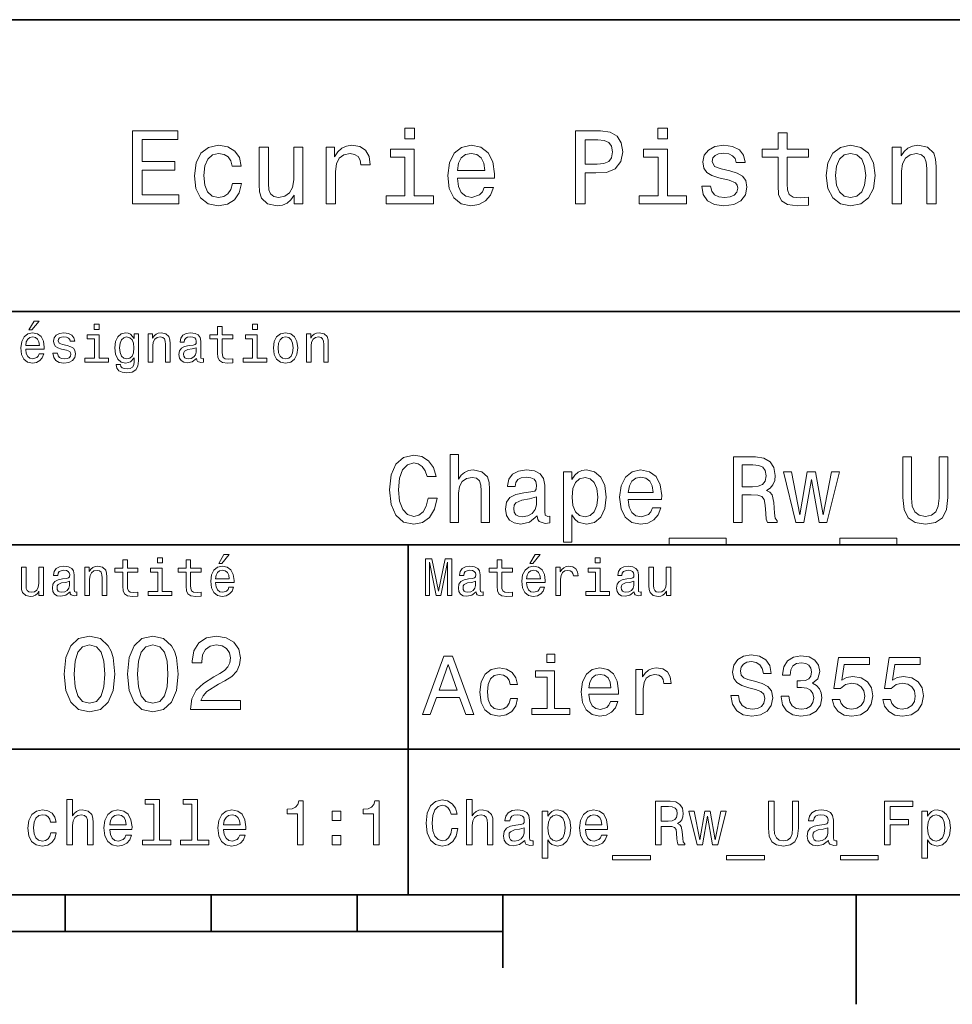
# Model space of a CAD drawing. Extents: x 0 to 297, y 0 to 210.
# Tile 5 of 8: x 165 to 229, y 2 to 70. Entities that reach past the tile are written whole.
import ezdxf

# ---------------------------------------------------------------- set-up
doc = ezdxf.new("R2010")
doc.units = 0

msp = doc.modelspace()

# ---------------------------------------------------------------- linework, layer by layer
at = {"color": 7, "lineweight": 35}
for p, q in [((97, 70), (287, 70)), ((162, 50), (287, 50)), ((162, 34), (287, 34)), ((162, 20), (287, 20)), ((10, 10), (287, 10)), ((97, 10), (287, 10)), ((98.5, 7.5), (198.5, 7.5))]:
    msp.add_line(p, q, dxfattribs=at)
at = {"color": 7, "lineweight": 35, "ltscale": 0.35}
msp.add_line((192, 20), (192, 34), dxfattribs=at)
at = {"color": 7, "lineweight": 35, "ltscale": 0.25}
msp.add_line((192, 10), (192, 20), dxfattribs=at)
at = {"color": 7, "lineweight": 35, "ltscale": 0.0625}
for p, q in [((168.5, 10), (168.5, 7.5)), ((178.5, 10), (178.5, 7.5)), ((188.5, 10), (188.5, 7.5))]:
    msp.add_line(p, q, dxfattribs=at)
at = {"color": 7, "lineweight": 35, "ltscale": 0.125}
msp.add_line((198.5, 10), (198.5, 5), dxfattribs=at)
at = {"color": 7, "lineweight": 35, "ltscale": 0.1875}
msp.add_line((222.699997, 10), (222.699997, 2.5), dxfattribs=at)
at = {"color": 7, "lineweight": 13}
for points in [[(173.109512, 57.381123), (176.279541, 57.381123), (176.279541, 57.986309), (173.772339, 57.986309), (173.772339, 59.679394), (176.005768, 59.679394), (176.005768, 60.277374), (173.772339, 60.277374), (173.772339, 61.775936), (176.221893, 61.775936), (176.221893, 62.381123), (173.109512, 62.381123)], [(192.439484, 62.554031), (191.769455, 62.554031), (191.769455, 61.833572), (192.439484, 61.833572)], [(203.462524, 57.381123), (204.125351, 57.381123), (204.125351, 59.492073), (204.860229, 59.492073), (205.602295, 59.528095), (206.193085, 59.780258), (206.574921, 60.270172), (206.704605, 60.940201), (206.603745, 61.559795), (206.315552, 62.013687), (205.840057, 62.287464), (205.191635, 62.381123), (203.462524, 62.381123)], [(209.788177, 62.554031), (209.118149, 62.554031), (209.118149, 61.833572), (209.788177, 61.833572)], [(217.353027, 60.579971), (217.353027, 58.64193), (217.396255, 58.015129), (217.597992, 57.582851), (218.001434, 57.330688), (218.685883, 57.244236), (219.43515, 57.280258), (219.43515, 57.827808), (218.887604, 57.78458), (218.390488, 57.842216), (218.123917, 58.022331), (218.008652, 58.324928), (217.98703, 58.75), (217.98703, 60.579971), (219.43515, 60.579971), (219.43515, 61.120316), (217.98703, 61.120316), (217.98703, 62.251438), (217.353027, 62.251438), (217.353027, 61.120316), (216.257935, 61.120316), (216.257935, 60.579971)], [(205.01152, 61.76873), (205.443802, 61.725502), (205.760803, 61.588615), (205.94812, 61.336452), (206.01297, 60.940201), (205.940918, 60.522331), (205.746399, 60.270172), (205.414978, 60.140488), (204.96109, 60.104465), (204.125351, 60.104465), (204.125351, 61.76873)], [(179.932281, 59.967579), (180.559082, 59.967579), (180.429398, 60.543945), (180.119598, 60.997837), (179.636887, 61.278816), (179.010086, 61.386887), (178.318436, 61.242794), (177.792511, 60.839336), (177.46109, 60.183716), (177.345825, 59.304752), (177.453888, 58.432995), (177.778091, 57.78458), (178.289627, 57.381123), (178.988464, 57.244236), (179.608063, 57.352303), (180.090775, 57.6549), (180.42218, 58.130402), (180.566284, 58.764408), (179.96109, 58.764408), (179.853027, 58.36095), (179.651291, 58.058357), (179.363113, 57.871037), (179.010086, 57.8134), (178.570602, 57.907059), (178.253601, 58.195244), (178.059082, 58.663544), (177.994232, 59.326366), (178.059082, 59.974781), (178.260803, 60.443081), (178.585007, 60.731266), (179.010086, 60.83213), (179.38472, 60.767288), (179.66571, 60.601585), (179.853027, 60.327808)], [(184.788177, 61.25), (184.154175, 61.25), (184.154175, 59.016571), (184.082123, 58.497837), (183.873199, 58.123196), (183.548996, 57.892651), (183.123917, 57.820602), (182.785294, 57.878242), (182.569168, 58.051151), (182.446686, 58.346542), (182.417862, 58.764408), (182.417862, 61.25), (181.783859, 61.25), (181.783859, 58.706772), (181.805481, 58.195244), (181.942368, 57.770172), (182.360229, 57.381123), (183.030258, 57.244236), (183.390488, 57.294666), (183.700287, 57.424351), (183.966858, 57.647694), (184.182999, 57.971901), (184.182999, 57.381123), (184.788177, 57.381123)], [(186.380402, 57.381123), (187.014404, 57.381123), (187.014404, 59.592937), (187.079254, 60.12608), (187.273773, 60.507923), (187.590775, 60.738472), (188.015854, 60.817722), (188.332855, 60.767288), (188.570602, 60.623199), (188.714691, 60.378242), (188.765121, 60.046829), (189.406342, 60.046829), (189.319885, 60.630402), (189.082123, 61.048271), (188.685883, 61.30043), (188.145538, 61.386887), (187.778091, 61.32925), (187.46109, 61.185158), (187.180115, 60.940201), (186.956772, 60.608788), (186.956772, 61.25), (186.380402, 61.25)], [(192.417862, 57.914265), (192.417862, 61.120316), (190.789627, 61.120316), (190.789627, 60.579971), (191.783859, 60.579971), (191.783859, 57.914265), (190.48703, 57.914265), (190.48703, 57.381123), (193.729111, 57.381123), (193.729111, 57.914265)], [(195.37175, 59.131844), (197.907776, 59.131844), (197.914978, 59.427231), (197.799713, 60.255764), (197.482712, 60.875359), (196.978378, 61.25), (196.30835, 61.386887), (195.65274, 61.242794), (195.148407, 60.839336), (194.824203, 60.183716), (194.708923, 59.319164), (194.817001, 58.432995), (195.141205, 57.78458), (195.638321, 57.381123), (196.286743, 57.244236), (196.848694, 57.337894), (197.309799, 57.582851), (197.648407, 57.971901), (197.842941, 58.490631), (197.216141, 58.490631), (197.086456, 58.20245), (196.899139, 57.986309), (196.365997, 57.8134), (195.955322, 57.892651), (195.645538, 58.14481), (195.443802, 58.555473), (195.37175, 59.110229)], [(195.37175, 59.664986), (195.451004, 60.162102), (195.645538, 60.529537), (195.940918, 60.75288), (196.329971, 60.83213), (196.711807, 60.75288), (197.007202, 60.529537), (197.187317, 60.162102), (197.252167, 59.664986)], [(209.766571, 57.914265), (209.766571, 61.120316), (208.138321, 61.120316), (208.138321, 60.579971), (209.132568, 60.579971), (209.132568, 57.914265), (207.835724, 57.914265), (207.835724, 57.381123), (211.077805, 57.381123), (211.077805, 57.914265)], [(214.060516, 59.636166), (213.44812, 59.780258), (212.994232, 59.945965), (212.842941, 60.28458), (212.886169, 60.522331), (213.03746, 60.695244), (213.282425, 60.803314), (213.635437, 60.846542), (213.97406, 60.803314), (214.240631, 60.67363), (214.413544, 60.479107), (214.485596, 60.219738), (215.105194, 60.219738), (215.105194, 60.23415), (214.997116, 60.70245), (214.701721, 61.069885), (214.240631, 61.30043), (213.635437, 61.386887), (213.023056, 61.30043), (212.57637, 61.062679), (212.29538, 60.709652), (212.208939, 60.262966), (212.273773, 59.830688), (212.475494, 59.528095), (212.806915, 59.311958), (213.289627, 59.16066), (213.995682, 58.987751), (214.427948, 58.807636), (214.543228, 58.663544), (214.586456, 58.447407), (214.521606, 58.180836), (214.348694, 57.979107), (214.067719, 57.849422), (213.693085, 57.806194), (213.296829, 57.849422), (213.008636, 58.000721), (212.814117, 58.245674), (212.734863, 58.584293), (212.122482, 58.584293), (212.223343, 58.007923), (212.518738, 57.590057), (212.98703, 57.337894), (213.635437, 57.244236), (214.312683, 57.337894), (214.809799, 57.590057), (215.112396, 57.993515), (215.220459, 58.519451), (215.141205, 58.973343), (214.917862, 59.283138), (214.55043, 59.484871)], [(220.65274, 59.311958), (220.768005, 58.432995), (221.099426, 57.78458), (221.625366, 57.381123), (222.331421, 57.244236), (223.030258, 57.381123), (223.556198, 57.777374), (223.887604, 58.425793), (224.010086, 59.311958), (223.887604, 60.190922), (223.556198, 60.846542), (223.030258, 61.242794), (222.331421, 61.386887), (221.625366, 61.242794), (221.099426, 60.839336), (220.768005, 60.190922)], [(221.301147, 59.319164), (221.365997, 59.967579), (221.567719, 60.435879), (221.891937, 60.72406), (222.331421, 60.824928), (222.763687, 60.72406), (223.087891, 60.443081), (223.289627, 59.967579), (223.361679, 59.319164), (223.289627, 58.663544), (223.087891, 58.188038), (222.763687, 57.899853), (222.331421, 57.806194), (221.891937, 57.899853), (221.567719, 58.188038), (221.365997, 58.663544)], [(225.177246, 57.381123), (225.811249, 57.381123), (225.811249, 59.614552), (225.876083, 60.12608), (226.085022, 60.500717), (226.409225, 60.731266), (226.841507, 60.817722), (227.187317, 60.745674), (227.403458, 60.551151), (227.511536, 60.226944), (227.547546, 59.794666), (227.547546, 57.381123), (228.181564, 57.381123), (228.181564, 59.924351), (228.15274, 60.435879), (228.023056, 60.86095), (227.597992, 61.25), (226.935165, 61.386887), (226.567719, 61.336452), (226.257935, 61.199566), (225.991364, 60.969017), (225.782425, 60.659222), (225.782425, 61.25), (225.177246, 61.25)], [(166.004318, 48.728386), (166.216858, 48.728386), (166.717575, 49.340778), (166.364548, 49.340778)], [(170.824203, 49.117435), (170.489197, 49.117435), (170.489197, 48.757202), (170.824203, 48.757202)], [(178.943802, 48.130402), (178.943802, 47.161381), (178.965424, 46.84798), (179.066284, 46.631844), (179.268005, 46.505764), (179.610229, 46.462536), (179.984863, 46.480545), (179.984863, 46.754322), (179.71109, 46.732708), (179.46254, 46.761528), (179.329254, 46.851585), (179.271606, 47.00288), (179.260803, 47.215416), (179.260803, 48.130402), (179.984863, 48.130402), (179.984863, 48.400574), (179.260803, 48.400574), (179.260803, 48.966137), (178.943802, 48.966137), (178.943802, 48.400574), (178.396255, 48.400574), (178.396255, 48.130402)], [(181.667145, 49.117435), (181.332138, 49.117435), (181.332138, 48.757202), (181.667145, 48.757202)], [(165.784576, 47.406338), (167.052597, 47.406338), (167.056198, 47.554035), (166.998566, 47.9683), (166.840057, 48.278099), (166.587891, 48.465416), (166.252884, 48.533859), (165.925079, 48.461815), (165.672913, 48.260086), (165.510803, 47.932278), (165.453171, 47.5), (165.507202, 47.056915), (165.669312, 46.732708), (165.917862, 46.530979), (166.242081, 46.462536), (166.523056, 46.509365), (166.753601, 46.631844), (166.922913, 46.826366), (167.020172, 47.085735), (166.706772, 47.085735), (166.641937, 46.941643), (166.548264, 46.833572), (166.281708, 46.747116), (166.07637, 46.786743), (165.921463, 46.912823), (165.820602, 47.118156), (165.784576, 47.395531)], [(165.784576, 47.672909), (165.824203, 47.921471), (165.921463, 48.105186), (166.069168, 48.216858), (166.263687, 48.256485), (166.454605, 48.216858), (166.60231, 48.105186), (166.692368, 47.921471), (166.724777, 47.672909)], [(168.623199, 47.658501), (168.317001, 47.730545), (168.090057, 47.8134), (168.014404, 47.982708), (168.036026, 48.101585), (168.111664, 48.188038), (168.234146, 48.242073), (168.41066, 48.263687), (168.579971, 48.242073), (168.713257, 48.177231), (168.799713, 48.079971), (168.835739, 47.950287), (169.145538, 47.950287), (169.145538, 47.957493), (169.091492, 48.191643), (168.943802, 48.375359), (168.713257, 48.490635), (168.41066, 48.533859), (168.104462, 48.490635), (167.881119, 48.371758), (167.740631, 48.195244), (167.697403, 47.971901), (167.729828, 47.755764), (167.830688, 47.604465), (167.996399, 47.496399), (168.237747, 47.42075), (168.590775, 47.334293), (168.806915, 47.244236), (168.864548, 47.172188), (168.886169, 47.064121), (168.853745, 46.930836), (168.767288, 46.829971), (168.626801, 46.765129), (168.439484, 46.743515), (168.241348, 46.765129), (168.09726, 46.840778), (168, 46.963257), (167.960373, 47.132565), (167.654175, 47.132565), (167.704605, 46.844379), (167.85231, 46.635445), (168.086456, 46.509365), (168.41066, 46.462536), (168.749283, 46.509365), (168.997833, 46.635445), (169.149139, 46.837173), (169.203171, 47.100143), (169.163544, 47.327087), (169.05188, 47.481987), (168.868149, 47.582851)], [(170.8134, 46.79755), (170.8134, 48.400574), (169.999283, 48.400574), (169.999283, 48.130402), (170.496399, 48.130402), (170.496399, 46.79755), (169.847977, 46.79755), (169.847977, 46.530979), (171.469025, 46.530979), (171.469025, 46.79755)], [(173.518738, 46.617435), (173.518738, 48.465416), (173.216141, 48.465416), (173.216141, 48.152016), (172.967575, 48.4366), (172.816284, 48.508644), (172.646973, 48.533859), (172.340775, 48.461815), (172.103027, 48.260086), (171.94812, 47.935879), (171.894089, 47.5), (171.94812, 47.060516), (172.103027, 46.736309), (172.340775, 46.530979), (172.646973, 46.462536), (172.819885, 46.487751), (172.963974, 46.552593), (173.216141, 46.826366), (173.216141, 46.552593), (173.187317, 46.336456), (173.108063, 46.181557), (172.956772, 46.091499), (172.729828, 46.059078), (172.531708, 46.080692), (172.391205, 46.134727), (172.30835, 46.228386), (172.283142, 46.354465), (171.976944, 46.354465), (171.976944, 46.340057), (172.023773, 46.109509), (172.167862, 45.9366), (172.398407, 45.824928), (172.711823, 45.785301), (173.086456, 45.839336), (173.335022, 45.990635), (173.47551, 46.253601)], [(172.221909, 47.5), (172.254318, 47.820606), (172.351593, 48.058357), (172.502884, 48.198845), (172.704605, 48.249279), (172.917145, 48.198845), (173.075653, 48.058357), (173.172913, 47.820606), (173.208939, 47.5), (173.172913, 47.172188), (173.075653, 46.938038), (172.917145, 46.793949), (172.704605, 46.747116), (172.502884, 46.793949), (172.351593, 46.938038), (172.254318, 47.175793)], [(174.181549, 46.530979), (174.498566, 46.530979), (174.498566, 47.647694), (174.530975, 47.903458), (174.635452, 48.090778), (174.797546, 48.206051), (175.013687, 48.249279), (175.1866, 48.213257), (175.294662, 48.115993), (175.348709, 47.953888), (175.366714, 47.737751), (175.366714, 46.530979), (175.683716, 46.530979), (175.683716, 47.802593), (175.669312, 48.058357), (175.604462, 48.270893), (175.391937, 48.465416), (175.060516, 48.533859), (174.876801, 48.508644), (174.721909, 48.440201), (174.588623, 48.324928), (174.484146, 48.170029), (174.484146, 48.465416), (174.181549, 48.465416)], [(177.499283, 46.783142), (177.499283, 46.772335), (177.517288, 46.649857), (177.57132, 46.5634), (177.798264, 46.494957), (177.974777, 46.523773), (177.974777, 46.76873), (177.899139, 46.757923), (177.798264, 46.804756), (177.780258, 46.948845), (177.780258, 47.950287), (177.73703, 48.206051), (177.610947, 48.386166), (177.391205, 48.494236), (177.081406, 48.533859), (176.778824, 48.490635), (176.555481, 48.368156), (176.414978, 48.177231), (176.368149, 47.925072), (176.368149, 47.903458), (176.65274, 47.903458), (176.677948, 48.054756), (176.757202, 48.162823), (176.886887, 48.227665), (177.070602, 48.25288), (177.247116, 48.234871), (177.373199, 48.180836), (177.448853, 48.087173), (177.47406, 47.957493), (177.459656, 47.806194), (177.402023, 47.730545), (177.257919, 47.694523), (176.987747, 47.665707), (176.677948, 47.600864), (176.458206, 47.485592), (176.328537, 47.305473), (176.28891, 47.038906), (176.324921, 46.801151), (176.4366, 46.624638), (176.616714, 46.512966), (176.86528, 46.473343), (177.200287, 46.548992)], [(181.656342, 46.79755), (181.656342, 48.400574), (180.842224, 48.400574), (180.842224, 48.130402), (181.33934, 48.130402), (181.33934, 46.79755), (180.690918, 46.79755), (180.690918, 46.530979), (182.311966, 46.530979), (182.311966, 46.79755)], [(182.762253, 47.496399), (182.819885, 47.056915), (182.985596, 46.732708), (183.248566, 46.530979), (183.601593, 46.462536), (183.951004, 46.530979), (184.213974, 46.729107), (184.379684, 47.053314), (184.440918, 47.496399), (184.379684, 47.935879), (184.213974, 48.263687), (183.951004, 48.461815), (183.601593, 48.533859), (183.248566, 48.461815), (182.985596, 48.260086), (182.819885, 47.935879)], [(183.086456, 47.5), (183.118881, 47.824207), (183.219742, 48.058357), (183.381851, 48.20245), (183.601593, 48.25288), (183.817719, 48.20245), (183.979828, 48.061958), (184.080688, 47.824207), (184.116714, 47.5), (184.080688, 47.172188), (183.979828, 46.934437), (183.817719, 46.790344), (183.601593, 46.743515), (183.381851, 46.790344), (183.219742, 46.934437), (183.118881, 47.172188)], [(185.024506, 46.530979), (185.341492, 46.530979), (185.341492, 47.647694), (185.373917, 47.903458), (185.478394, 48.090778), (185.640488, 48.206051), (185.856628, 48.249279), (186.029541, 48.213257), (186.137604, 48.115993), (186.19165, 47.953888), (186.209656, 47.737751), (186.209656, 46.530979), (186.526657, 46.530979), (186.526657, 47.802593), (186.512253, 48.058357), (186.447403, 48.270893), (186.234879, 48.465416), (185.903458, 48.533859), (185.719742, 48.508644), (185.56485, 48.440201), (185.431564, 48.324928), (185.327087, 48.170029), (185.327087, 48.465416), (185.024506, 48.465416)], [(177.463257, 47.208214), (177.420029, 47.020893), (177.304749, 46.876801), (177.131851, 46.783142), (176.919312, 46.750721), (176.782425, 46.76873), (176.68515, 46.826366), (176.623917, 46.927231), (176.605911, 47.067722), (176.620316, 47.193802), (176.677948, 47.283859), (176.908508, 47.384727), (177.200287, 47.427952), (177.463257, 47.514408)], [(193.371048, 37.203171), (193.241364, 36.658501), (193.02739, 36.269451), (192.729111, 36.029537), (192.378967, 35.951729), (191.957504, 36.068443), (191.626801, 36.418587), (191.406342, 36.989193), (191.335022, 37.780258), (191.406342, 38.564842), (191.620316, 39.14193), (191.951019, 39.492073), (192.378967, 39.615273), (192.690201, 39.55043), (192.956055, 39.368874), (193.163544, 39.077087), (193.306198, 38.675072), (193.922195, 38.675072), (193.727676, 39.291065), (193.390488, 39.757923), (192.930115, 40.049709), (192.378967, 40.153458), (191.69165, 39.991352), (191.166428, 39.537464), (190.829254, 38.791786), (190.71254, 37.780258), (190.829254, 36.76873), (191.166428, 36.023052), (191.69165, 35.562679), (192.378967, 35.407059), (192.981995, 35.530258), (193.468307, 35.873917), (193.811966, 36.438038), (193.993515, 37.203171)], [(194.881851, 35.530258), (195.452454, 35.530258), (195.452454, 37.540344), (195.510818, 38.000721), (195.698853, 38.337894), (195.990646, 38.545387), (196.379684, 38.623199), (196.690933, 38.558357), (196.885452, 38.383286), (196.982712, 38.091499), (197.015137, 37.70245), (197.015137, 35.530258), (197.585739, 35.530258), (197.585739, 37.819164), (197.559799, 38.279537), (197.443085, 38.662102), (197.060516, 39.012245), (196.463989, 39.135445), (196.139771, 39.090057), (195.860962, 38.966858), (195.627533, 38.772331), (195.452454, 38.506485), (195.452454, 40.185879), (194.881851, 40.185879)], [(214.295395, 35.530258), (214.898422, 35.530258), (214.898422, 37.430115), (215.51442, 37.430115), (215.968307, 37.41066), (216.253601, 37.319885), (216.409225, 37.105907), (216.474075, 36.723343), (216.506485, 36.139767), (216.545395, 35.757202), (216.623199, 35.530258), (217.304047, 35.530258), (217.304047, 35.653458), (217.154907, 35.835014), (217.103027, 36.172188), (217.057648, 36.898415), (216.947418, 37.4366), (216.798279, 37.605186), (216.56485, 37.728386), (216.824219, 37.890488), (217.005768, 38.117435), (217.122482, 38.402737), (217.161392, 38.746395), (217.070618, 39.291065), (216.811249, 39.699566), (216.383286, 39.945965), (215.799713, 40.030258), (214.295395, 40.030258)], [(225.902023, 37.242073), (225.992798, 36.431557), (226.278107, 35.854465), (226.757935, 35.523773), (227.451736, 35.407059), (228.139053, 35.523773), (228.618881, 35.854465), (228.904175, 36.425072), (229.00145, 37.242073), (229.00145, 40.030258), (228.398422, 40.030258), (228.398422, 37.209652), (228.340057, 36.658501), (228.164993, 36.262966), (227.866714, 36.029537), (227.451736, 35.951729), (227.023773, 36.029537), (226.72551, 36.262966), (226.550446, 36.652016), (226.498566, 37.209652), (226.498566, 40.030258), (225.902023, 40.030258)], [(215.631134, 39.479107), (216.026657, 39.440201), (216.305481, 39.317001), (216.48056, 39.090057), (216.53891, 38.733429), (216.474075, 38.357346), (216.298996, 38.130402), (216.000732, 38.013687), (215.592224, 37.981266), (214.898422, 37.981266), (214.898422, 39.479107)], [(200.85376, 35.98415), (200.85376, 35.964695), (200.886169, 35.744236), (200.983429, 35.588615), (201.391937, 35.465416), (201.709656, 35.517288), (201.709656, 35.958214), (201.573486, 35.938759), (201.391937, 36.023052), (201.359512, 36.282421), (201.359512, 38.085014), (201.281708, 38.545387), (201.054764, 38.869595), (200.659225, 39.064121), (200.101593, 39.135445), (199.556915, 39.057636), (199.154907, 38.837173), (198.902023, 38.493515), (198.817734, 38.039623), (198.817734, 38.000721), (199.329971, 38.000721), (199.375366, 38.273052), (199.518021, 38.467579), (199.75145, 38.584293), (200.082138, 38.629681), (200.399857, 38.59726), (200.626801, 38.5), (200.76297, 38.331409), (200.808365, 38.09798), (200.782425, 37.825645), (200.67868, 37.68948), (200.419312, 37.624638), (199.932999, 37.572765), (199.375366, 37.456051), (198.979828, 37.248558), (198.746399, 36.924351), (198.675079, 36.444523), (198.739914, 36.016571), (198.940933, 35.698845), (199.265137, 35.497837), (199.71254, 35.426514), (200.315567, 35.562679)], [(203.226944, 38.474064), (203.226944, 39.012245), (202.656342, 39.012245), (202.656342, 34.181557), (203.226944, 34.181557), (203.226944, 36.061958), (203.427963, 35.757202), (203.654907, 35.556194), (204.22551, 35.407059), (204.770172, 35.530258), (205.198135, 35.899857), (205.476944, 36.483429), (205.580704, 37.274494), (205.476944, 38.059078), (205.198135, 38.642651), (204.770172, 39.005764), (204.22551, 39.135445), (203.914276, 39.096542), (203.648422, 38.973343), (203.421478, 38.76585)], [(204.12825, 35.919308), (203.745682, 36.003601), (203.466858, 36.262966), (203.291794, 36.684437), (203.233429, 37.274494), (203.291794, 37.858067), (203.466858, 38.279537), (203.745682, 38.532421), (204.12825, 38.623199), (204.478394, 38.532421), (204.757202, 38.273052), (204.932281, 37.851585), (204.997131, 37.274494), (204.932281, 36.690922), (204.757202, 36.262966), (204.478394, 36.003601)], [(207.091507, 37.105907), (209.373932, 37.105907), (209.380402, 37.371758), (209.276657, 38.117435), (208.991364, 38.675072), (208.537476, 39.012245), (207.934448, 39.135445), (207.344391, 39.005764), (206.890503, 38.642651), (206.598709, 38.052593), (206.494965, 37.274494), (206.592224, 36.476944), (206.884018, 35.893372), (207.331421, 35.530258), (207.914993, 35.407059), (208.420761, 35.491352), (208.835739, 35.711815), (209.140503, 36.061958), (209.315567, 36.528816), (208.75145, 36.528816), (208.634735, 36.269451), (208.466141, 36.074928), (207.986313, 35.919308), (207.616714, 35.990631), (207.337906, 36.217579), (207.156342, 36.587173), (207.091507, 37.086452)], [(207.091507, 37.585735), (207.162827, 38.033138), (207.337906, 38.363831), (207.60376, 38.564842), (207.953888, 38.636166), (208.297562, 38.564842), (208.5634, 38.363831), (208.72551, 38.033138), (208.783875, 37.585735)], [(219.126083, 35.530258), (219.644821, 38.48703), (220.163544, 35.530258), (220.708221, 35.530258), (221.564133, 39.012245), (221.01297, 39.012245), (220.435883, 36.055473), (219.92363, 39.012245), (219.359512, 39.012245), (218.84726, 36.055473), (218.270172, 39.012245), (217.72551, 39.012245), (218.581421, 35.530258)], [(200.78891, 36.749279), (200.711105, 36.412102), (200.503601, 36.152737), (200.192368, 35.98415), (199.809799, 35.925793), (199.5634, 35.958214), (199.388336, 36.061958), (199.278107, 36.243515), (199.245682, 36.496395), (199.271622, 36.723343), (199.375366, 36.885445), (199.790344, 37.067001), (200.315567, 37.14481), (200.78891, 37.30043)], [(209.886169, 34.453888), (209.886169, 34), (213.789627, 34), (213.789627, 34.453888)], [(221.596542, 34.453888), (221.596542, 34), (225.5, 34), (225.5, 34.453888)], [(175.161377, 33.117435), (174.82637, 33.117435), (174.82637, 32.757202), (175.161377, 32.757202)], [(179.015854, 32.728386), (179.228394, 32.728386), (179.729111, 33.340778), (179.376083, 33.340778)], [(200.341492, 32.728386), (200.554031, 32.728386), (201.054749, 33.340778), (200.701736, 33.340778)], [(205.161377, 33.117435), (204.82637, 33.117435), (204.82637, 32.757202), (205.161377, 32.757202)], [(166.998566, 32.465416), (166.681549, 32.465416), (166.681549, 31.348703), (166.645538, 31.089336), (166.541061, 30.902016), (166.378967, 30.786743), (166.166428, 30.750719), (165.997116, 30.779539), (165.889053, 30.865993), (165.827805, 31.013687), (165.8134, 31.222622), (165.8134, 32.465416), (165.496399, 32.465416), (165.496399, 31.193804), (165.507202, 30.93804), (165.575653, 30.725504), (165.784576, 30.530979), (166.119598, 30.462536), (166.299713, 30.487751), (166.454605, 30.552593), (166.587891, 30.664265), (166.695969, 30.826368), (166.695969, 30.530979), (166.998566, 30.530979)], [(168.824921, 30.78314), (168.824921, 30.772333), (168.842941, 30.649855), (168.896973, 30.5634), (169.123917, 30.494957), (169.30043, 30.523775), (169.30043, 30.768732), (169.224777, 30.757925), (169.123917, 30.804754), (169.105911, 30.948847), (169.105911, 31.950287), (169.062683, 32.206051), (168.9366, 32.386166), (168.716858, 32.494236), (168.407059, 32.533859), (168.104462, 32.490635), (167.881119, 32.368156), (167.740631, 32.177231), (167.693802, 31.925072), (167.693802, 31.903458), (167.978394, 31.903458), (168.003601, 32.054756), (168.082855, 32.162823), (168.21254, 32.227665), (168.396255, 32.25288), (168.572769, 32.234871), (168.698853, 32.180836), (168.77449, 32.087173), (168.799713, 31.957493), (168.785309, 31.806194), (168.727661, 31.730547), (168.583572, 31.694523), (168.3134, 31.665705), (168.003601, 31.600864), (167.783859, 31.48559), (167.654175, 31.305475), (167.614548, 31.038904), (167.650574, 30.801151), (167.762253, 30.62464), (167.942368, 30.512968), (168.190918, 30.473343), (168.52594, 30.54899)], [(169.844376, 30.530979), (170.161377, 30.530979), (170.161377, 31.647694), (170.193802, 31.903458), (170.298279, 32.090778), (170.460373, 32.206051), (170.676514, 32.249279), (170.849426, 32.213257), (170.957489, 32.115993), (171.011536, 31.95389), (171.029541, 31.737751), (171.029541, 30.530979), (171.346542, 30.530979), (171.346542, 31.802593), (171.332138, 32.058357), (171.267288, 32.270893), (171.054749, 32.465416), (170.723343, 32.533859), (170.539627, 32.508644), (170.38472, 32.440201), (170.251434, 32.324928), (170.146973, 32.170029), (170.146973, 32.465416), (169.844376, 32.465416)], [(172.438034, 32.130402), (172.438034, 31.161383), (172.459656, 30.847982), (172.560516, 30.631844), (172.762253, 30.505762), (173.104462, 30.462536), (173.479111, 30.480547), (173.479111, 30.754322), (173.205338, 30.732708), (172.956772, 30.761526), (172.823486, 30.851583), (172.765854, 31.002882), (172.755035, 31.215418), (172.755035, 32.130402), (173.479111, 32.130402), (173.479111, 32.400574), (172.755035, 32.400574), (172.755035, 32.966137), (172.438034, 32.966137), (172.438034, 32.400574), (171.890488, 32.400574), (171.890488, 32.130402)], [(175.150574, 30.79755), (175.150574, 32.400574), (174.336456, 32.400574), (174.336456, 32.130402), (174.833572, 32.130402), (174.833572, 30.79755), (174.185165, 30.79755), (174.185165, 30.530979), (175.806198, 30.530979), (175.806198, 30.79755)], [(176.775223, 32.130402), (176.775223, 31.161383), (176.796829, 30.847982), (176.89769, 30.631844), (177.099426, 30.505762), (177.44165, 30.462536), (177.816284, 30.480547), (177.816284, 30.754322), (177.542511, 30.732708), (177.293945, 30.761526), (177.16066, 30.851583), (177.103027, 31.002882), (177.092224, 31.215418), (177.092224, 32.130402), (177.816284, 32.130402), (177.816284, 32.400574), (177.092224, 32.400574), (177.092224, 32.966137), (176.775223, 32.966137), (176.775223, 32.400574), (176.227661, 32.400574), (176.227661, 32.130402)], [(178.796112, 31.40634), (180.064117, 31.40634), (180.067719, 31.554033), (180.010086, 31.9683), (179.851593, 32.278099), (179.599426, 32.465416), (179.264404, 32.533859), (178.9366, 32.461815), (178.684433, 32.260086), (178.522339, 31.932276), (178.464691, 31.5), (178.518738, 31.056915), (178.680832, 30.732708), (178.929398, 30.530979), (179.253601, 30.462536), (179.534576, 30.509365), (179.765137, 30.631844), (179.934433, 30.826368), (180.031708, 31.085733), (179.718292, 31.085733), (179.653458, 30.941643), (179.559799, 30.833572), (179.293228, 30.747118), (179.087891, 30.786743), (178.932999, 30.912823), (178.832138, 31.118155), (178.796112, 31.395533)], [(193.183716, 30.530979), (193.46109, 30.530979), (193.46109, 32.80043), (193.929398, 30.530979), (194.239197, 30.530979), (194.703888, 32.80043), (194.703888, 30.530979), (194.984863, 30.530979), (194.984863, 33.030979), (194.545395, 33.030979), (194.08429, 30.826368), (193.626801, 33.030979), (193.183716, 33.030979)], [(196.656342, 30.78314), (196.656342, 30.772333), (196.674347, 30.649855), (196.728394, 30.5634), (196.955338, 30.494957), (197.131851, 30.523775), (197.131851, 30.768732), (197.056198, 30.757925), (196.955338, 30.804754), (196.937317, 30.948847), (196.937317, 31.950287), (196.894089, 32.206051), (196.768005, 32.386166), (196.548264, 32.494236), (196.23848, 32.533859), (195.935883, 32.490635), (195.71254, 32.368156), (195.572052, 32.177231), (195.525223, 31.925072), (195.525223, 31.903458), (195.809799, 31.903458), (195.835022, 32.054756), (195.914261, 32.162823), (196.043945, 32.227665), (196.227661, 32.25288), (196.404175, 32.234871), (196.530258, 32.180836), (196.605911, 32.087173), (196.631119, 31.957493), (196.616714, 31.806194), (196.559082, 31.730547), (196.414978, 31.694523), (196.144806, 31.665705), (195.835022, 31.600864), (195.61528, 31.48559), (195.485596, 31.305475), (195.445969, 31.038904), (195.481995, 30.801151), (195.593658, 30.62464), (195.773773, 30.512968), (196.022339, 30.473343), (196.357346, 30.54899)], [(198.100861, 32.130402), (198.100861, 31.161383), (198.122482, 30.847982), (198.223343, 30.631844), (198.425079, 30.505762), (198.767288, 30.462536), (199.141937, 30.480547), (199.141937, 30.754322), (198.868149, 30.732708), (198.619598, 30.761526), (198.486313, 30.851583), (198.42868, 31.002882), (198.417862, 31.215418), (198.417862, 32.130402), (199.141937, 32.130402), (199.141937, 32.400574), (198.417862, 32.400574), (198.417862, 32.966137), (198.100861, 32.966137), (198.100861, 32.400574), (197.553314, 32.400574), (197.553314, 32.130402)], [(200.121765, 31.40634), (201.389771, 31.40634), (201.393372, 31.554033), (201.335739, 31.9683), (201.177231, 32.278099), (200.925079, 32.465416), (200.590057, 32.533859), (200.262253, 32.461815), (200.010086, 32.260086), (199.847977, 31.932276), (199.790344, 31.5), (199.844376, 31.056915), (200.006485, 30.732708), (200.255051, 30.530979), (200.579254, 30.462536), (200.860229, 30.509365), (201.090775, 30.631844), (201.260086, 30.826368), (201.357346, 31.085733), (201.043945, 31.085733), (200.979111, 30.941643), (200.885452, 30.833572), (200.618881, 30.747118), (200.413544, 30.786743), (200.258652, 30.912823), (200.157776, 31.118155), (200.121765, 31.395533)], [(202.131851, 30.530979), (202.448853, 30.530979), (202.448853, 31.636887), (202.481262, 31.903458), (202.578537, 32.094379), (202.73703, 32.209652), (202.94957, 32.249279), (203.108063, 32.224064), (203.226944, 32.152016), (203.298996, 32.029537), (203.324203, 31.863832), (203.644806, 31.863832), (203.601593, 32.155621), (203.482712, 32.364552), (203.284576, 32.490635), (203.014404, 32.533859), (202.830688, 32.505043), (202.672195, 32.432995), (202.531708, 32.310516), (202.420029, 32.144814), (202.420029, 32.465416), (202.131851, 32.465416)], [(205.150574, 30.79755), (205.150574, 32.400574), (204.336456, 32.400574), (204.336456, 32.130402), (204.833572, 32.130402), (204.833572, 30.79755), (204.185165, 30.79755), (204.185165, 30.530979), (205.806198, 30.530979), (205.806198, 30.79755)], [(207.499283, 30.78314), (207.499283, 30.772333), (207.517288, 30.649855), (207.57132, 30.5634), (207.798264, 30.494957), (207.974777, 30.523775), (207.974777, 30.768732), (207.899139, 30.757925), (207.798264, 30.804754), (207.780258, 30.948847), (207.780258, 31.950287), (207.73703, 32.206051), (207.610947, 32.386166), (207.391205, 32.494236), (207.081406, 32.533859), (206.778824, 32.490635), (206.555481, 32.368156), (206.414978, 32.177231), (206.368149, 31.925072), (206.368149, 31.903458), (206.65274, 31.903458), (206.677948, 32.054756), (206.757202, 32.162823), (206.886887, 32.227665), (207.070602, 32.25288), (207.247116, 32.234871), (207.373199, 32.180836), (207.448853, 32.087173), (207.47406, 31.957493), (207.459656, 31.806194), (207.402023, 31.730547), (207.257919, 31.694523), (206.987747, 31.665705), (206.677948, 31.600864), (206.458206, 31.48559), (206.328537, 31.305475), (206.28891, 31.038904), (206.324921, 30.801151), (206.4366, 30.62464), (206.616714, 30.512968), (206.86528, 30.473343), (207.200287, 30.54899)], [(210.010086, 32.465416), (209.693085, 32.465416), (209.693085, 31.348703), (209.657059, 31.089336), (209.552597, 30.902016), (209.390488, 30.786743), (209.177948, 30.750719), (209.008636, 30.779539), (208.900574, 30.865993), (208.83934, 31.013687), (208.824921, 31.222622), (208.824921, 32.465416), (208.507919, 32.465416), (208.507919, 31.193804), (208.518738, 30.93804), (208.587173, 30.725504), (208.796112, 30.530979), (209.131119, 30.462536), (209.311234, 30.487751), (209.466141, 30.552593), (209.599426, 30.664265), (209.707489, 30.826368), (209.707489, 30.530979), (210.010086, 30.530979)], [(178.796112, 31.672911), (178.835739, 31.921469), (178.932999, 32.105186), (179.080688, 32.216858), (179.275208, 32.256485), (179.466141, 32.216858), (179.613831, 32.105186), (179.703888, 31.921469), (179.736313, 31.672911)], [(200.121765, 31.672911), (200.161377, 31.921469), (200.258652, 32.105186), (200.406342, 32.216858), (200.600861, 32.256485), (200.791794, 32.216858), (200.939484, 32.105186), (201.029541, 31.921469), (201.061966, 31.672911)], [(168.78891, 31.208212), (168.745682, 31.020893), (168.630402, 30.876801), (168.457489, 30.78314), (168.244965, 30.750719), (168.108063, 30.768732), (168.010803, 30.826368), (167.94957, 30.927233), (167.931549, 31.067722), (167.945969, 31.193804), (168.003601, 31.283861), (168.234146, 31.384726), (168.52594, 31.427954), (168.78891, 31.514408)], [(196.620316, 31.208212), (196.577087, 31.020893), (196.461823, 30.876801), (196.28891, 30.78314), (196.07637, 30.750719), (195.939484, 30.768732), (195.842224, 30.826368), (195.780975, 30.927233), (195.76297, 31.067722), (195.777374, 31.193804), (195.835022, 31.283861), (196.065567, 31.384726), (196.357346, 31.427954), (196.620316, 31.514408)], [(207.463257, 31.208212), (207.420029, 31.020893), (207.304749, 30.876801), (207.131851, 30.78314), (206.919312, 30.750719), (206.782425, 30.768732), (206.68515, 30.826368), (206.623917, 30.927233), (206.605911, 31.067722), (206.620316, 31.193804), (206.677948, 31.283861), (206.908508, 31.384726), (207.200287, 31.427954), (207.463257, 31.514408)], [(168.426514, 25.142653), (168.534576, 24.011528), (168.873199, 23.204611), (169.413544, 22.714699), (170.162827, 22.556196), (170.904892, 22.714699), (171.445236, 23.204611), (171.776657, 24.011528), (171.891922, 25.142653), (171.776657, 26.266571), (171.639771, 26.713257), (171.445236, 27.080692), (170.904892, 27.570606), (170.162827, 27.736313), (169.413544, 27.570606), (168.873199, 27.073488), (168.534576, 26.266571)], [(172.763687, 25.142653), (172.87175, 24.011528), (173.210373, 23.204611), (173.750717, 22.714699), (174.5, 22.556196), (175.242065, 22.714699), (175.78241, 23.204611), (176.113831, 24.011528), (176.229095, 25.142653), (176.113831, 26.266571), (175.976944, 26.713257), (175.78241, 27.080692), (175.242065, 27.570606), (174.5, 27.736313), (173.750717, 27.570606), (173.210373, 27.073488), (172.87175, 26.266571)], [(177.079254, 22.700289), (180.515839, 22.700289), (180.515839, 23.319885), (177.799713, 23.319885), (177.951004, 23.658503), (178.210373, 23.939482), (179.010086, 24.45101), (179.43515, 24.667147), (179.91066, 24.976946), (180.249268, 25.337177), (180.443802, 25.762249), (180.515839, 26.244957), (180.393372, 26.850143), (180.054749, 27.325649), (179.536026, 27.628242), (178.865997, 27.736313), (178.174347, 27.613834), (177.648407, 27.275217), (177.309799, 26.734871), (177.194519, 26.021614), (177.194519, 25.92075), (177.850143, 25.92075), (177.850143, 25.978386), (177.914978, 26.4683), (178.109512, 26.828531), (178.419312, 27.059078), (178.829971, 27.138329), (179.247833, 27.066282), (179.557632, 26.886168), (179.759369, 26.605188), (179.831406, 26.252163), (179.780975, 25.92075), (179.644089, 25.639771), (179.413544, 25.394814), (179.096542, 25.178675), (178.671463, 24.948128), (177.965408, 24.501442), (177.468292, 24.025938), (177.172913, 23.449568), (177.079254, 22.721903)], [(169.118149, 25.142653), (169.175781, 26.01441), (169.355896, 26.641211), (169.680115, 27.008646), (170.162827, 27.138329), (170.638321, 27.008646), (170.962524, 26.641211), (171.142654, 26.01441), (171.200287, 25.142653), (171.142654, 24.263689), (170.962524, 23.636889), (170.638321, 23.269453), (170.162827, 23.146975), (169.680115, 23.269453), (169.355896, 23.636889), (169.175781, 24.263689)], [(173.455322, 25.142653), (173.51297, 26.01441), (173.693085, 26.641211), (174.017288, 27.008646), (174.5, 27.138329), (174.975494, 27.008646), (175.299713, 26.641211), (175.479828, 26.01441), (175.53746, 25.142653), (175.479828, 24.263689), (175.299713, 23.636889), (174.975494, 23.269453), (174.5, 23.146975), (174.017288, 23.269453), (173.693085, 23.636889), (173.51297, 24.263689)], [(192.982712, 22.360231), (193.51297, 22.360231), (193.933716, 23.536024), (195.530258, 23.536024), (195.951004, 22.360231), (196.492798, 22.360231), (195.028824, 26.365995), (194.440918, 26.365995)], [(202.048996, 26.49856), (201.51297, 26.49856), (201.51297, 25.922192), (202.048996, 25.922192)], [(214.642654, 23.680117), (214.118149, 23.680117), (214.233429, 23.069164), (214.521606, 22.619596), (214.965424, 22.348703), (215.564835, 22.250721), (216.158508, 22.342941), (216.60231, 22.596542), (216.88472, 22.994238), (216.988464, 23.518732), (216.902023, 23.991356), (216.659943, 24.296831), (216.268005, 24.49856), (215.743515, 24.648417), (215.293945, 24.757925), (215, 24.884727), (214.832855, 25.069164), (214.780975, 25.357349), (214.832855, 25.616714), (214.982712, 25.812681), (215.213257, 25.945246), (215.530258, 25.991356), (215.853027, 25.933718), (216.106628, 25.778099), (216.273773, 25.518732), (216.354462, 25.167149), (216.878967, 25.167149), (216.878967, 25.178675), (216.786743, 25.720463), (216.515854, 26.12392), (216.08934, 26.377522), (215.51297, 26.463978), (214.994232, 26.377522), (214.590775, 26.135448), (214.331406, 25.760807), (214.239197, 25.276657), (214.314117, 24.844381), (214.533142, 24.550434), (214.878967, 24.354467), (215.351593, 24.204613), (215.818451, 24.072046), (216.170029, 23.945246), (216.383286, 23.760807), (216.458206, 23.461096), (216.389053, 23.155621), (216.210373, 22.925074), (215.939484, 22.780981), (215.587891, 22.734871), (215.195969, 22.798271), (214.896255, 22.98271), (214.706055, 23.282421)], [(217.570602, 23.616716), (217.570602, 23.57637), (217.662827, 23.023056), (217.933716, 22.60807), (218.360229, 22.342941), (218.925079, 22.244957), (219.52449, 22.342941), (219.97406, 22.596542), (220.262253, 23), (220.365997, 23.518732), (220.319885, 23.858791), (220.193085, 24.135448), (219.985596, 24.348703), (219.708939, 24.504324), (220.083572, 24.815563), (220.216141, 25.311239), (220.129684, 25.760807), (219.881836, 26.100864), (219.478378, 26.314121), (218.925079, 26.38905), (218.406342, 26.296831), (218.008636, 26.043228), (217.749283, 25.639771), (217.662827, 25.103746), (217.662827, 25.063402), (218.175797, 25.063402), (218.221893, 25.432278), (218.371765, 25.697407), (218.613831, 25.858791), (218.953888, 25.916428), (219.253601, 25.870317), (219.472626, 25.749281), (219.605194, 25.553314), (219.657059, 25.288185), (219.605194, 25.005764), (219.466858, 24.815563), (219.224777, 24.700289), (218.896255, 24.665707), (218.671463, 24.671471), (218.671463, 24.216139), (218.953888, 24.227667), (219.317001, 24.175793), (219.587891, 24.037464), (219.749283, 23.812681), (219.806915, 23.518732), (219.743515, 23.184439), (219.57637, 22.9366), (219.311234, 22.780981), (218.959656, 22.729107), (218.596542, 22.786745), (218.331406, 22.959656), (218.164261, 23.236313), (218.100861, 23.616716)], [(194.118149, 24.025938), (194.734863, 25.789627), (195.351578, 24.025938)], [(221.0634, 23.40346), (221.190201, 22.930836), (221.472626, 22.56196), (221.887604, 22.331413), (222.417862, 22.244957), (223, 22.348703), (223.455322, 22.631124), (223.743515, 23.080692), (223.853027, 23.657061), (223.755035, 24.193085), (223.478378, 24.613834), (223.046112, 24.884727), (222.48703, 24.98271), (222.054749, 24.913546), (221.720459, 24.723343), (221.881836, 25.801153), (223.634003, 25.801153), (223.634003, 26.273777), (221.495682, 26.273777), (221.17868, 24.152739), (221.639771, 24.152739), (221.97406, 24.423632), (222.400574, 24.521614), (222.769455, 24.458214), (223.051865, 24.273777), (223.230545, 23.991356), (223.293945, 23.628242), (223.230545, 23.265131), (223.046112, 22.98271), (222.763687, 22.804035), (222.400574, 22.740635), (222.095093, 22.780981), (221.858795, 22.913546), (221.685883, 23.121038), (221.599426, 23.40346)], [(224.533142, 23.40346), (224.659943, 22.930836), (224.942352, 22.56196), (225.357346, 22.331413), (225.887604, 22.244957), (226.469742, 22.348703), (226.925064, 22.631124), (227.213257, 23.080692), (227.322769, 23.657061), (227.224777, 24.193085), (226.94812, 24.613834), (226.515839, 24.884727), (225.956772, 24.98271), (225.52449, 24.913546), (225.190201, 24.723343), (225.351578, 25.801153), (227.103745, 25.801153), (227.103745, 26.273777), (224.965424, 26.273777), (224.648407, 24.152739), (225.109512, 24.152739), (225.443802, 24.423632), (225.870316, 24.521614), (226.239197, 24.458214), (226.521606, 24.273777), (226.700287, 23.991356), (226.763687, 23.628242), (226.700287, 23.265131), (226.515839, 22.98271), (226.233429, 22.804035), (225.870316, 22.740635), (225.564835, 22.780981), (225.328522, 22.913546), (225.155609, 23.121038), (225.069153, 23.40346)], [(198.982712, 24.429396), (199.484146, 24.429396), (199.380402, 24.890491), (199.132568, 25.253603), (198.746399, 25.478386), (198.244949, 25.564842), (197.69165, 25.449568), (197.270889, 25.126802), (197.005768, 24.602306), (196.913544, 23.899136), (197, 23.201731), (197.259369, 22.682999), (197.668594, 22.360231), (198.227661, 22.250721), (198.723343, 22.337177), (199.109512, 22.579252), (199.374634, 22.959656), (199.489914, 23.46686), (199.005768, 23.46686), (198.919312, 23.144093), (198.757919, 22.902018), (198.527374, 22.752163), (198.244949, 22.706053), (197.893372, 22.780981), (197.639771, 23.011528), (197.484146, 23.386168), (197.432281, 23.916428), (197.484146, 24.43516), (197.645538, 24.809799), (197.904892, 25.040346), (198.244949, 25.121038), (198.544662, 25.069164), (198.769455, 24.9366), (198.919312, 24.717581)], [(202.031708, 22.786745), (202.031708, 25.351585), (200.729111, 25.351585), (200.729111, 24.91931), (201.52449, 24.91931), (201.52449, 22.786745), (200.48703, 22.786745), (200.48703, 22.360231), (203.080688, 22.360231), (203.080688, 22.786745)], [(204.394806, 23.760807), (206.42363, 23.760807), (206.429398, 23.99712), (206.337173, 24.659943), (206.083572, 25.155621), (205.680115, 25.455332), (205.144089, 25.564842), (204.619598, 25.449568), (204.216141, 25.126802), (203.956772, 24.602306), (203.864548, 23.910664), (203.951004, 23.201731), (204.210373, 22.682999), (204.608063, 22.360231), (205.126801, 22.250721), (205.57637, 22.325649), (205.945251, 22.521614), (206.216141, 22.832853), (206.371765, 23.247839), (205.870316, 23.247839), (205.766571, 23.017292), (205.616714, 22.844381), (205.190201, 22.706053), (204.861664, 22.769453), (204.613831, 22.971182), (204.452454, 23.299713), (204.394806, 23.743517)], [(204.394806, 24.187321), (204.458206, 24.585014), (204.613831, 24.878963), (204.850143, 25.057638), (205.161377, 25.121038), (205.466858, 25.057638), (205.703171, 24.878963), (205.84726, 24.585014), (205.899139, 24.187321)], [(207.610947, 22.360231), (208.118149, 22.360231), (208.118149, 24.129684), (208.170029, 24.556196), (208.325653, 24.861671), (208.579254, 25.04611), (208.919312, 25.10951), (209.172913, 25.069164), (209.363113, 24.953892), (209.478394, 24.757925), (209.518738, 24.492796), (210.031708, 24.492796), (209.96254, 24.959656), (209.772339, 25.293949), (209.455338, 25.495678), (209.023056, 25.564842), (208.729111, 25.518732), (208.47551, 25.40346), (208.250717, 25.207493), (208.072052, 24.942364), (208.072052, 25.455332), (207.610947, 25.455332)], [(168.610947, 13.428675), (168.991348, 13.428675), (168.991348, 14.768732), (169.030258, 15.075649), (169.155624, 15.300432), (169.350143, 15.438761), (169.609512, 15.490635), (169.817001, 15.447407), (169.946686, 15.330692), (170.011536, 15.136168), (170.033142, 14.876801), (170.033142, 13.428675), (170.413544, 13.428675), (170.413544, 14.954612), (170.396255, 15.261528), (170.318451, 15.516571), (170.0634, 15.75), (169.66571, 15.832133), (169.44957, 15.801874), (169.263687, 15.719741), (169.108063, 15.590058), (168.991348, 15.412825), (168.991348, 16.532421), (168.610947, 16.532421)], [(174.572052, 16.212536), (174.572052, 13.748559), (173.789627, 13.748559), (173.789627, 13.428675), (175.730545, 13.428675), (175.730545, 13.748559), (174.952454, 13.748559), (174.952454, 16.532421), (173.97551, 16.532421), (173.97551, 16.212536)], [(177.174347, 16.212536), (177.174347, 13.748559), (176.391937, 13.748559), (176.391937, 13.428675), (178.332855, 13.428675), (178.332855, 13.748559), (177.554749, 13.748559), (177.554749, 16.532421), (176.577805, 16.532421), (176.577805, 16.212536)], [(184.416412, 13.428675), (184.809784, 13.428675), (184.809784, 16.450289), (184.515839, 16.450289), (184.438034, 16.1866), (184.28241, 16.009367), (184.044662, 15.905621), (183.716125, 15.871038), (183.716125, 15.564121), (184.416412, 15.564121)], [(189.621033, 13.428675), (190.014404, 13.428675), (190.014404, 16.450289), (189.720459, 16.450289), (189.642639, 16.1866), (189.48703, 16.009367), (189.249268, 15.905621), (188.920746, 15.871038), (188.920746, 15.564121), (189.621033, 15.564121)], [(195.001434, 14.543948), (194.914978, 14.180836), (194.772339, 13.92147), (194.573486, 13.761528), (194.340057, 13.709655), (194.059082, 13.787464), (193.838623, 14.020894), (193.691635, 14.401298), (193.644089, 14.928675), (193.691635, 15.45173), (193.83429, 15.836456), (194.054749, 16.069885), (194.340057, 16.152018), (194.547546, 16.108789), (194.724777, 15.987753), (194.863113, 15.793228), (194.958206, 15.525217), (195.368881, 15.525217), (195.239197, 15.93588), (195.014404, 16.247118), (194.707489, 16.441643), (194.340057, 16.510807), (193.881851, 16.402739), (193.531708, 16.100145), (193.306915, 15.603026), (193.229111, 14.928675), (193.306915, 14.254323), (193.531708, 13.757205), (193.881851, 13.450289), (194.340057, 13.346542), (194.742081, 13.428675), (195.066284, 13.657782), (195.295395, 14.033862), (195.416428, 14.543948)], [(196.008652, 13.428675), (196.389053, 13.428675), (196.389053, 14.768732), (196.427948, 15.075649), (196.553314, 15.300432), (196.747833, 15.438761), (197.007202, 15.490635), (197.214691, 15.447407), (197.344376, 15.330692), (197.409225, 15.136168), (197.430832, 14.876801), (197.430832, 13.428675), (197.811234, 13.428675), (197.811234, 14.954612), (197.793945, 15.261528), (197.716141, 15.516571), (197.46109, 15.75), (197.0634, 15.832133), (196.84726, 15.801874), (196.661377, 15.719741), (196.505768, 15.590058), (196.389053, 15.412825), (196.389053, 16.532421), (196.008652, 16.532421)], [(208.951004, 13.428675), (209.353027, 13.428675), (209.353027, 14.695246), (209.763687, 14.695246), (210.066284, 14.682277), (210.256485, 14.621758), (210.360229, 14.479107), (210.403458, 14.224064), (210.425079, 13.835014), (210.451004, 13.579971), (210.502884, 13.428675), (210.956772, 13.428675), (210.956772, 13.510807), (210.857346, 13.631845), (210.822769, 13.856628), (210.792511, 14.340778), (210.719025, 14.699568), (210.619598, 14.81196), (210.463974, 14.894093), (210.636887, 15.002162), (210.757919, 15.153459), (210.835739, 15.34366), (210.861664, 15.572767), (210.801147, 15.93588), (210.628235, 16.208214), (210.342941, 16.372478), (209.953888, 16.428675), (208.951004, 16.428675)], [(216.688766, 14.569885), (216.749283, 14.029539), (216.939484, 13.644813), (217.259369, 13.424352), (217.721909, 13.346542), (218.180115, 13.424352), (218.5, 13.644813), (218.690201, 14.025216), (218.755051, 14.569885), (218.755051, 16.428675), (218.353027, 16.428675), (218.353027, 14.548271), (218.314117, 14.180836), (218.197403, 13.917148), (217.998566, 13.761528), (217.721909, 13.709655), (217.4366, 13.761528), (217.237762, 13.917148), (217.121033, 14.176514), (217.086456, 14.548271), (217.086456, 16.428675), (216.688766, 16.428675)], [(224.642654, 13.428675), (225.044678, 13.428675), (225.044678, 14.807637), (226.306915, 14.807637), (226.306915, 15.166427), (225.044678, 15.166427), (225.044678, 16.065563), (226.596542, 16.065563), (226.596542, 16.428675), (224.642654, 16.428675)], [(167.48703, 14.980548), (167.863113, 14.980548), (167.785309, 15.326369), (167.599426, 15.598703), (167.309799, 15.767292), (166.933716, 15.832133), (166.518738, 15.745678), (166.203171, 15.503603), (166.004318, 15.110231), (165.935165, 14.582853), (166, 14.059798), (166.194519, 13.67075), (166.501434, 13.428675), (166.920746, 13.346542), (167.292511, 13.411384), (167.582138, 13.592939), (167.780975, 13.878242), (167.867432, 14.258646), (167.504318, 14.258646), (167.439484, 14.016571), (167.318451, 13.835014), (167.145538, 13.722623), (166.933716, 13.688041), (166.670029, 13.744237), (166.479828, 13.917148), (166.363113, 14.198127), (166.324203, 14.595821), (166.363113, 14.984871), (166.484146, 15.26585), (166.67868, 15.438761), (166.933716, 15.49928), (167.158508, 15.460375), (167.327087, 15.360951), (167.439484, 15.196686)], [(171.546112, 14.479107), (173.067719, 14.479107), (173.072052, 14.656341), (173.002884, 15.153459), (172.812683, 15.525217), (172.510086, 15.75), (172.108063, 15.832133), (171.714691, 15.745678), (171.412109, 15.503603), (171.217575, 15.110231), (171.148422, 14.591499), (171.213257, 14.059798), (171.407776, 13.67075), (171.706055, 13.428675), (172.095108, 13.346542), (172.432281, 13.402739), (172.708939, 13.549712), (172.912109, 13.783141), (173.028824, 14.09438), (172.65274, 14.09438), (172.574936, 13.92147), (172.46254, 13.791787), (172.142654, 13.688041), (171.896255, 13.735591), (171.710373, 13.886888), (171.58934, 14.133286), (171.546112, 14.466139)], [(179.353027, 14.479107), (180.874634, 14.479107), (180.878967, 14.656341), (180.809799, 15.153459), (180.619598, 15.525217), (180.317001, 15.75), (179.914978, 15.832133), (179.521606, 15.745678), (179.219025, 15.503603), (179.02449, 15.110231), (178.955338, 14.591499), (179.020172, 14.059798), (179.214691, 13.67075), (179.51297, 13.428675), (179.902023, 13.346542), (180.239197, 13.402739), (180.515854, 13.549712), (180.719025, 13.783141), (180.835739, 14.09438), (180.459656, 14.09438), (180.381851, 13.92147), (180.269455, 13.791787), (179.94957, 13.688041), (179.703171, 13.735591), (179.517288, 13.886888), (179.396255, 14.133286), (179.353027, 14.466139)], [(186.798264, 15.105908), (187.394806, 15.105908), (187.394806, 15.75), (186.798264, 15.75)], [(199.989914, 13.731268), (199.989914, 13.7183), (200.011536, 13.571326), (200.07637, 13.46758), (200.348709, 13.385448), (200.560516, 13.42003), (200.560516, 13.713977), (200.469742, 13.701009), (200.348709, 13.757205), (200.327087, 13.930116), (200.327087, 15.131845), (200.275223, 15.438761), (200.123917, 15.6549), (199.860229, 15.784582), (199.48848, 15.832133), (199.125366, 15.78026), (198.857346, 15.633286), (198.688766, 15.404179), (198.632568, 15.101585), (198.632568, 15.075649), (198.97406, 15.075649), (199.004318, 15.257205), (199.099426, 15.386889), (199.255051, 15.464698), (199.47551, 15.494957), (199.687317, 15.473343), (199.838623, 15.408502), (199.929398, 15.29611), (199.959656, 15.140491), (199.942368, 14.958934), (199.873199, 14.868156), (199.700287, 14.824928), (199.376083, 14.790346), (199.004318, 14.712537), (198.740631, 14.574208), (198.585022, 14.358069), (198.53746, 14.038185), (198.580688, 13.752882), (198.714691, 13.541066), (198.930832, 13.407061), (199.229111, 13.35951), (199.631119, 13.450289)], [(201.572052, 15.391211), (201.572052, 15.75), (201.19165, 15.75), (201.19165, 12.529539), (201.572052, 12.529539), (201.572052, 13.783141), (201.706055, 13.579971), (201.857346, 13.445966), (202.237747, 13.346542), (202.600861, 13.428675), (202.886169, 13.675073), (203.072052, 14.064121), (203.141205, 14.591499), (203.072052, 15.114553), (202.886169, 15.503603), (202.600861, 15.745678), (202.237747, 15.832133), (202.030258, 15.806196), (201.853027, 15.724064), (201.701736, 15.585735)], [(204.148422, 14.479107), (205.670029, 14.479107), (205.674347, 14.656341), (205.605194, 15.153459), (205.414993, 15.525217), (205.112396, 15.75), (204.710373, 15.832133), (204.317001, 15.745678), (204.014404, 15.503603), (203.819885, 15.110231), (203.750717, 14.591499), (203.815567, 14.059798), (204.010086, 13.67075), (204.308365, 13.428675), (204.697403, 13.346542), (205.034576, 13.402739), (205.311234, 13.549712), (205.514404, 13.783141), (205.631119, 14.09438), (205.255051, 14.09438), (205.177231, 13.92147), (205.06485, 13.791787), (204.744965, 13.688041), (204.498566, 13.735591), (204.312683, 13.886888), (204.19165, 14.133286), (204.148422, 14.466139)], [(209.841492, 16.061239), (210.105194, 16.035303), (210.291061, 15.953171), (210.407776, 15.801874), (210.446686, 15.564121), (210.403458, 15.313401), (210.286743, 15.162104), (210.087891, 15.084294), (209.815567, 15.06268), (209.353027, 15.06268), (209.353027, 16.061239)], [(212.171478, 13.428675), (212.517288, 15.399857), (212.863113, 13.428675), (213.226227, 13.428675), (213.796829, 15.75), (213.429398, 15.75), (213.044678, 13.778819), (212.703171, 15.75), (212.327087, 15.75), (211.985596, 13.778819), (211.600861, 15.75), (211.237747, 15.75), (211.80835, 13.428675)], [(220.808365, 13.731268), (220.808365, 13.7183), (220.829971, 13.571326), (220.894821, 13.46758), (221.167145, 13.385448), (221.378967, 13.42003), (221.378967, 13.713977), (221.288193, 13.701009), (221.167145, 13.757205), (221.145538, 13.930116), (221.145538, 15.131845), (221.093658, 15.438761), (220.942368, 15.6549), (220.67868, 15.784582), (220.306915, 15.832133), (219.943802, 15.78026), (219.675797, 15.633286), (219.507202, 15.404179), (219.451019, 15.101585), (219.451019, 15.075649), (219.792511, 15.075649), (219.822769, 15.257205), (219.917877, 15.386889), (220.073486, 15.464698), (220.293945, 15.494957), (220.505768, 15.473343), (220.657059, 15.408502), (220.747849, 15.29611), (220.778107, 15.140491), (220.760803, 14.958934), (220.69165, 14.868156), (220.518738, 14.824928), (220.194534, 14.790346), (219.822769, 14.712537), (219.559082, 14.574208), (219.403458, 14.358069), (219.355911, 14.038185), (219.399139, 13.752882), (219.533142, 13.541066), (219.749283, 13.407061), (220.047546, 13.35951), (220.44957, 13.450289)], [(227.595108, 15.391211), (227.595108, 15.75), (227.214706, 15.75), (227.214706, 12.529539), (227.595108, 12.529539), (227.595108, 13.783141), (227.729111, 13.579971), (227.880402, 13.445966), (228.260803, 13.346542), (228.623932, 13.428675), (228.909225, 13.675073), (229.095108, 14.064121), (229.164276, 14.591499), (229.095108, 15.114553), (228.909225, 15.503603), (228.623932, 15.745678), (228.260803, 15.832133), (228.053314, 15.806196), (227.876083, 15.724064), (227.724792, 15.585735)], [(171.546112, 14.798992), (171.593658, 15.097262), (171.710373, 15.317724), (171.887604, 15.45173), (172.121033, 15.49928), (172.350143, 15.45173), (172.527374, 15.317724), (172.635452, 15.097262), (172.674347, 14.798992)], [(179.353027, 14.798992), (179.400574, 15.097262), (179.517288, 15.317724), (179.694519, 15.45173), (179.927948, 15.49928), (180.157059, 15.45173), (180.33429, 15.317724), (180.442368, 15.097262), (180.481262, 14.798992)], [(202.172913, 13.688041), (201.917862, 13.744237), (201.731995, 13.917148), (201.61528, 14.198127), (201.57637, 14.591499), (201.61528, 14.980548), (201.731995, 15.261528), (201.917862, 15.430116), (202.172913, 15.490635), (202.406342, 15.430116), (202.592224, 15.257205), (202.708939, 14.976225), (202.752167, 14.591499), (202.708939, 14.20245), (202.592224, 13.917148), (202.406342, 13.744237)], [(204.148422, 14.798992), (204.195969, 15.097262), (204.312683, 15.317724), (204.489914, 15.45173), (204.723343, 15.49928), (204.952454, 15.45173), (205.129684, 15.317724), (205.237747, 15.097262), (205.276657, 14.798992)], [(228.195969, 13.688041), (227.940918, 13.744237), (227.755051, 13.917148), (227.638336, 14.198127), (227.599426, 14.591499), (227.638336, 14.980548), (227.755051, 15.261528), (227.940918, 15.430116), (228.195969, 15.490635), (228.429398, 15.430116), (228.61528, 15.257205), (228.731995, 14.976225), (228.775223, 14.591499), (228.731995, 14.20245), (228.61528, 13.917148), (228.429398, 13.744237)], [(199.946686, 14.241355), (199.894806, 14.016571), (199.756485, 13.84366), (199.548996, 13.731268), (199.293945, 13.692364), (199.129684, 13.713977), (199.01297, 13.783141), (198.939484, 13.904179), (198.917862, 14.072767), (198.935165, 14.224064), (199.004318, 14.332133), (199.280975, 14.453171), (199.631119, 14.505044), (199.946686, 14.60879)], [(220.765137, 14.241355), (220.713257, 14.016571), (220.574936, 13.84366), (220.367432, 13.731268), (220.112396, 13.692364), (219.948135, 13.713977), (219.831421, 13.783141), (219.757935, 13.904179), (219.736313, 14.072767), (219.753601, 14.224064), (219.822769, 14.332133), (220.099426, 14.453171), (220.44957, 14.505044), (220.765137, 14.60879)], [(186.798264, 13.428675), (187.394806, 13.428675), (187.394806, 14.072767), (186.798264, 14.072767)], [(206.011536, 12.711096), (206.011536, 12.408502), (208.613831, 12.408502), (208.613831, 12.711096)], [(213.818451, 12.711096), (213.818451, 12.408502), (216.420746, 12.408502), (216.420746, 12.711096)], [(221.625366, 12.711096), (221.625366, 12.408502), (224.227676, 12.408502), (224.227676, 12.711096)]]:
    msp.add_lwpolyline(points, close=True, dxfattribs=at)

doc.saveas('drawing.dxf')
